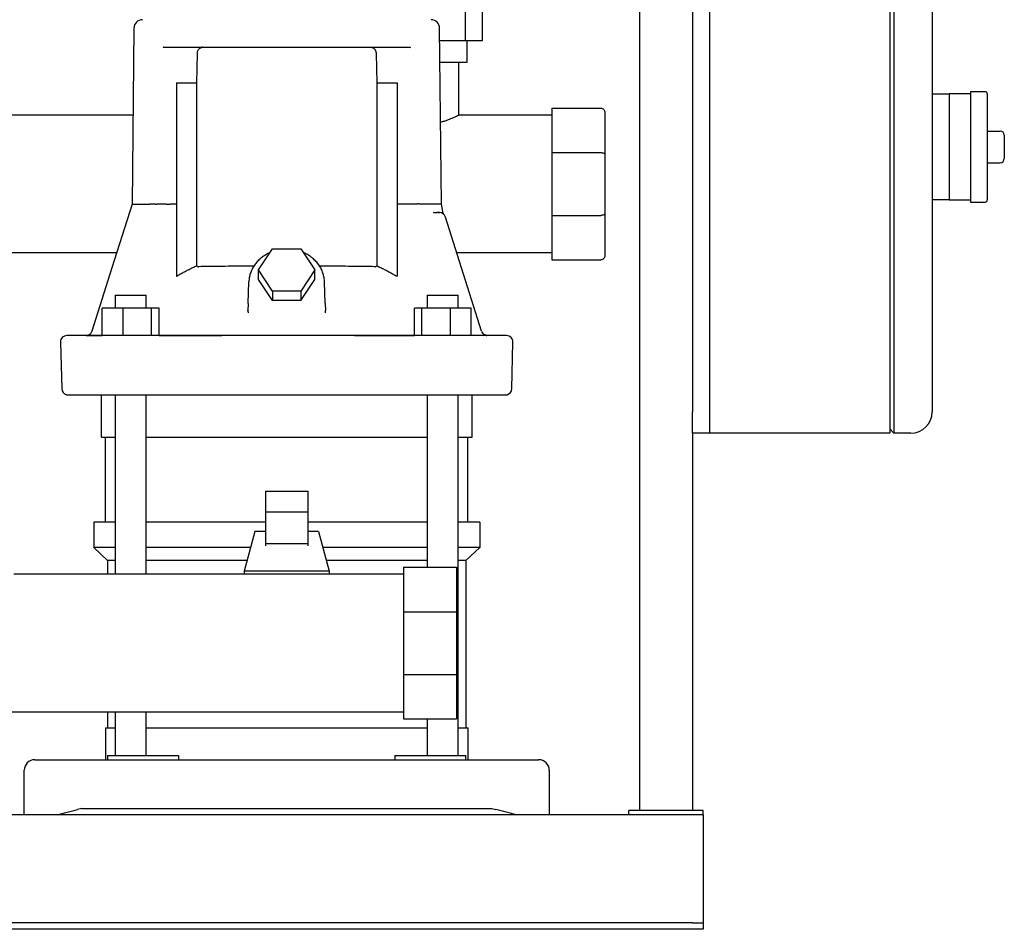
# Model space of a CAD drawing. Header units: millimetres. Extents: x 11 to 1648, y 13 to 965.
# Tile 2 of 5: x 288 to 753, y 13 to 442. Entities that reach past the tile are written whole.
import ezdxf

# ---------------------------------------------------------------- set-up
doc = ezdxf.new("R2010")
doc.units = ezdxf.units.MM

msp = doc.modelspace()

# ---------------------------------------------------------------- linework, layer by layer
at = {"color": 7, "linetype": 'Continuous', "lineweight": 25}
for p, q in [((605.56, 506.51), (605.56, 256.51)), ((613.56, 506.51), (613.56, 256.51)), ((613.56, 496.51), (613.56, 266.51)), ((698.56, 496.51), (698.56, 266.51)), ((700.56, 496.51), (700.56, 266.51)), ((718.56, 496.51), (718.56, 266.51)), ((580.56, 468.51), (580.56, 68.51)), ((498.45, 446.51), (498.45, 431.51)), ((506.37, 446.51), (506.37, 431.51)), ((342.27, 437.55), (341.4, 354.46)), ((487.22, 354.46), (486.35, 437.55)), ((356.25, 428.51), (355.95, 428.41)), ((356.25, 428.51), (472.37, 428.51)), ((472.37, 428.51), (472.64, 428.47)), ((498.45, 431.51), (486.42, 431.51)), ((506.37, 431.51), (498.45, 431.51)), ((499.31, 421.51), (499.31, 431.51)), ((371.89, 411.79), (372.18, 425.6)), ((456.45, 425.6), (456.73, 411.79)), ((486.52, 421.51), (499.31, 421.51)), ((495.31, 421.51), (495.31, 396.51)), ((362.31, 411.79), (371.89, 411.79)), ((362.31, 411.79), (362.31, 320.46)), ((371.89, 325.45), (371.89, 411.79)), ((456.73, 411.79), (456.73, 325.45)), ((456.73, 411.79), (466.3, 411.79)), ((466.3, 411.79), (466.3, 320.47)), ((718.56, 406.51), (726.56, 406.51)), ((736.56, 406.51), (726.56, 406.51)), ((726.56, 406.51), (726.56, 396.51)), ((743.56, 407.51), (736.56, 407.51)), ((736.56, 407.51), (736.56, 381.51)), ((744.56, 406.51), (744.56, 356.51)), ((539.31, 399.76), (539.31, 378.82)), ((539.31, 399.76), (562.31, 399.76)), ((341.84, 396.51), (216.78, 396.51)), ((539.31, 396.51), (495.31, 396.51)), ((564.31, 397.76), (564.31, 377.99)), ((726.56, 396.51), (726.56, 381.51)), ((744.56, 389.01), (750.56, 389.01)), ((752.56, 387.01), (752.56, 376.01)), ((726.56, 381.51), (726.56, 366.51)), ((736.56, 381.51), (736.56, 355.51)), ((539.31, 378.82), (562.31, 378.82)), ((539.31, 378.82), (539.31, 349.2)), ((564.31, 377.99), (564.31, 350.03)), ((744.56, 374.01), (750.56, 374.01)), ((726.56, 366.51), (726.56, 356.51)), ((352.5, 354.51), (351.27, 354.51)), ((352.5, 354.51), (353.28, 354.51)), ((362.31, 354.51), (359.35, 354.51)), ((469.28, 354.51), (466.3, 354.51)), ((476.11, 354.51), (471.15, 354.51)), ((487.88, 351.07), (487.21, 354.56)), ((726.56, 356.51), (718.56, 356.51)), ((726.56, 356.51), (736.56, 356.51)), ((736.56, 355.51), (743.56, 355.51)), ((483.85, 350.48), (483.42, 350.56)), ((483.42, 350.56), (484.01, 350.51)), ((483.85, 350.48), (484.01, 350.51)), ((484.01, 350.51), (483.85, 350.48)), ((484.01, 350.51), (485.25, 350.51)), ((485.69, 350.62), (486.29, 350.51)), ((485.69, 350.62), (486.29, 350.51)), ((486.72, 350.48), (486.72, 350.48)), ((488.38, 349.75), (488.39, 349.74)), ((488.38, 349.75), (488.39, 349.74)), ((489.02, 348.73), (488.98, 348.84)), ((489.15, 348.41), (489.02, 348.73)), ((506.15, 294.61), (489.15, 348.41)), ((539.31, 349.2), (539.31, 328.26)), ((539.31, 349.2), (562.31, 349.2)), ((564.31, 350.03), (564.31, 330.26)), ((334.13, 331.51), (224.49, 331.51)), ((401.03, 323.47), (407.67, 333.43)), ((407.67, 333.43), (420.95, 333.43)), ((420.95, 333.43), (427.59, 323.47)), ((539.31, 331.51), (494.49, 331.51)), ((539.31, 328.26), (562.31, 328.26)), ((401.03, 318.97), (401.03, 323.47)), ((407.67, 313.51), (401.03, 323.47)), ((427.59, 323.47), (420.95, 313.51)), ((427.59, 318.97), (427.59, 323.47)), ((396.13, 307.64), (396.49, 317.94)), ((407.67, 309.01), (401.03, 318.97)), ((420.95, 309.01), (427.59, 318.97)), ((432.49, 307.64), (432.13, 317.94)), ((333.47, 311.51), (333.47, 305.51)), ((333.47, 311.51), (338.42, 311.51)), ((338.42, 311.51), (348.07, 311.51)), ((348.07, 305.51), (348.07, 311.51)), ((407.67, 313.51), (407.67, 309.01)), ((420.95, 313.51), (407.67, 313.51)), ((420.95, 313.51), (420.95, 309.01)), ((480.55, 311.51), (480.55, 305.51)), ((480.55, 311.51), (490.2, 311.51)), ((490.2, 311.51), (495.15, 311.51)), ((495.15, 305.51), (495.15, 311.51)), ((396.13, 307.64), (396.04, 304.35)), ((420.95, 309.01), (407.67, 309.01)), ((432.49, 307.64), (432.58, 304.35)), ((327.39, 292.55), (327.38, 305.51)), ((337.18, 305.51), (327.38, 305.51)), ((337.18, 292.51), (337.18, 305.51)), ((350.57, 305.51), (337.18, 305.51)), ((350.57, 292.51), (350.57, 305.51)), ((354.15, 305.51), (350.57, 305.51)), ((354.16, 292.51), (354.15, 305.51)), ((395.97, 304.07), (396.04, 304.35)), ((395.97, 304.07), (396.04, 304.35)), ((396.04, 304.35), (396.07, 303.3)), ((432.53, 303.3), (432.58, 304.35)), ((432.53, 303.3), (432.58, 304.35)), ((432.66, 304.07), (432.58, 304.35)), ((474.47, 292.51), (474.47, 305.51)), ((478.05, 305.51), (474.47, 305.51)), ((478.05, 292.51), (478.05, 305.51)), ((491.44, 305.51), (478.05, 305.51)), ((491.44, 292.51), (491.44, 305.51)), ((501.24, 305.51), (491.44, 305.51)), ((501.24, 292.51), (501.24, 305.51)), ((324.72, 292.51), (310.66, 292.51)), ((320.66, 292.69), (320.72, 292.68)), ((496.57, 292.51), (332.05, 292.51)), ((354.16, 292.51), (383.65, 292.51)), ((446.25, 292.51), (474.47, 292.51)), ((508.55, 292.55), (507.66, 292.83)), ((508.55, 292.55), (508.64, 292.53)), ((307.66, 289.43), (308.24, 267.43)), ((520.39, 267.43), (520.96, 289.43)), ((326.96, 244.61), (326.96, 264.61)), ((333.47, 264.61), (333.47, 180.01)), ((348.07, 180.01), (348.07, 264.61)), ((480.55, 264.61), (480.55, 183.26)), ((495.15, 94.51), (495.15, 264.61)), ((501.66, 244.61), (501.66, 264.61)), ((698.56, 266.51), (698.56, 246.51)), ((700.56, 266.51), (700.56, 246.51)), ((718.56, 266.51), (718.56, 256.51)), ((605.56, 246.51), (605.56, 256.51)), ((613.56, 256.51), (613.56, 246.51)), ((605.56, 246.51), (605.56, 68.51)), ((613.56, 246.51), (605.56, 246.51)), ((698.56, 246.51), (613.56, 246.51)), ((700.56, 246.51), (698.56, 248.51)), ((708.56, 246.51), (700.56, 246.51)), ((326.96, 244.61), (333.47, 244.61)), ((328.96, 204.51), (328.96, 244.61)), ((348.07, 244.61), (480.55, 244.61)), ((495.15, 244.61), (501.66, 244.61)), ((499.66, 204.51), (499.66, 244.61)), ((404.31, 219.2), (404.31, 209.31)), ((404.31, 219.2), (424.31, 219.2)), ((424.31, 219.2), (424.31, 209.31)), ((404.31, 209.31), (404.31, 194.29)), ((424.31, 209.31), (404.31, 209.31)), ((424.31, 209.31), (424.31, 194.29)), ((323.31, 204.51), (323.31, 192.51)), ((333.47, 204.51), (323.31, 204.51)), ((404.31, 204.51), (348.07, 204.51)), ((480.55, 204.51), (424.31, 204.51)), ((505.31, 204.51), (495.15, 204.51)), ((505.31, 204.51), (505.31, 192.51)), ((399.31, 200.16), (394.31, 181.41)), ((404.31, 200.16), (399.31, 200.16)), ((429.31, 200.16), (424.31, 200.16)), ((429.31, 200.16), (434.31, 181.41)), ((333.47, 192.51), (323.31, 192.51)), ((329.81, 186.51), (323.31, 192.51)), ((397.27, 192.51), (348.07, 192.51)), ((424.31, 194.29), (404.31, 194.29)), ((404.31, 194.29), (404.31, 193.35)), ((424.31, 194.29), (424.31, 193.35)), ((480.55, 192.51), (431.35, 192.51)), ((505.31, 192.51), (495.15, 192.51)), ((498.81, 186.51), (505.31, 192.51)), ((333.47, 186.51), (329.81, 186.51)), ((329.81, 186.51), (329.81, 180.01)), ((395.67, 186.51), (348.07, 186.51)), ((480.55, 186.51), (432.95, 186.51)), ((498.81, 186.51), (495.15, 186.51)), ((498.81, 186.51), (498.81, 107.51)), ((434.31, 181.41), (394.31, 181.41)), ((394.31, 181.41), (394.31, 180.01)), ((434.31, 181.41), (434.31, 180.01)), ((469.31, 183.26), (494.31, 183.26)), ((469.31, 183.26), (469.31, 162.32)), ((494.31, 183.26), (494.31, 162.32)), ((469.31, 180.01), (285.66, 180.01)), ((469.31, 162.32), (469.31, 132.7)), ((469.31, 162.32), (494.31, 162.32)), ((494.31, 162.32), (494.31, 132.7)), ((469.31, 132.7), (494.31, 132.7)), ((469.31, 132.7), (469.31, 111.76)), ((494.31, 132.7), (494.31, 111.76)), ((96.81, 115.01), (469.31, 115.01)), ((329.81, 115.01), (329.81, 107.51)), ((333.47, 115.01), (333.47, 94.51)), ((348.07, 94.51), (348.07, 115.01)), ((469.31, 111.76), (494.31, 111.76)), ((480.55, 111.76), (480.55, 94.51)), ((328.81, 107.51), (328.81, 92.51)), ((328.81, 107.51), (333.47, 107.51)), ((348.07, 107.51), (414.31, 107.51)), ((414.31, 107.51), (480.55, 107.51)), ((495.15, 107.51), (499.81, 107.51)), ((499.81, 92.51), (499.81, 107.51)), ((329.81, 94.51), (329.81, 92.51)), ((329.81, 94.51), (351.15, 94.51)), ((351.15, 94.51), (363.34, 94.51)), ((363.34, 94.51), (363.34, 92.51)), ((465.28, 94.51), (465.28, 92.51)), ((465.28, 94.51), (477.47, 94.51)), ((477.47, 94.51), (498.81, 94.51)), ((498.81, 92.51), (498.81, 94.51)), ((295.56, 92.51), (315.76, 92.51)), ((315.76, 92.51), (512.86, 92.51)), ((512.86, 92.51), (533.06, 92.51)), ((290.56, 66.51), (290.56, 87.51)), ((538.06, 87.51), (538.06, 66.51)), ((610.56, 66.51), (10.56, 66.51)), ((317.56, 69.51), (315.76, 69.04)), ((317.56, 69.51), (511.06, 69.51)), ((511.06, 69.51), (512.86, 69.04)), ((575.56, 66.51), (575.56, 68.51)), ((610.56, 68.51), (575.56, 68.51)), ((610.56, 66.51), (610.56, 68.51)), ((610.56, 66.51), (610.56, 61.51)), ((610.56, 61.51), (610.56, 17.51)), ((605.56, 15.51), (15.56, 15.51)), ((605.56, 15.51), (610.56, 15.51)), ((610.56, 17.51), (610.56, 15.51)), ((610.56, 15.51), (610.56, 12.51)), ((605.56, 12.51), (15.56, 12.51)), ((610.56, 12.51), (605.56, 12.51))]:
    msp.add_line(p, q, dxfattribs=at)
at = {"color": 7, "linetype": 'Continuous', "lineweight": 25, "flags": 128}
for points in [[(341.4, 354.51), (331.93, 324.55), (322.48, 294.61)], [(517.97, 292.51), (517.79, 292.51), (517.27, 292.51), (516.39, 292.51), (515.17, 292.51), (513.6, 292.51), (511.68, 292.51), (509.43, 292.51), (506.83, 292.51), (503.9, 292.51)]]:
    msp.add_lwpolyline(points, dxfattribs=at)
at = {"color": 7, "linetype": 'Continuous', "lineweight": 25}
for centre, radius, start, end in [((346.27, 437.51), 4, 90, 179.4), ((482.35, 437.51), 4, 0.6, 90), ((743.56, 406.51), 1, 0, 90), ((750.56, 387.01), 2, 0, 90), ((750.56, 376.01), 2, 270, 0), ((743.56, 356.51), 1, 270, 360), ((486.29, 347.51), 3, 17.5339, 89.9999), ((310.66, 289.51), 3, 90.0005, 181.5), ((509.01, 295.51), 3, 197.5339, 220.8635), ((517.97, 289.51), 3, 358.5, 89.9995), ((311.23, 267.51), 3, 181.5, 255.1529), ((517.39, 267.51), 3, 284.8351, 358.5), ((708.56, 256.51), 10, 270, 0), ((295.56, 87.51), 5, 90, 180), ((533.06, 87.51), 5, 0, 90)]:
    msp.add_arc(centre, radius, start, end, dxfattribs=at)
for points, knots in [([(372.18, 425.6), (372.18, 425.65), (372.18, 425.76), (372.2, 425.91), (372.21, 426.07), (372.24, 426.22), (372.27, 426.38), (372.34, 426.64), (372.47, 427), (372.71, 427.42), (373.02, 427.81), (373.34, 428.08), (373.63, 428.25), (373.87, 428.36), (374.13, 428.44), (374.31, 428.47), (374.41, 428.49)], [0, 0, 0, 0, 0.031993, 0.06413, 0.096467, 0.129057, 0.161952, 0.195204, 0.301507, 0.414424, 0.540619, 0.679465, 0.753544, 0.832894, 0.912316, 1, 1, 1, 1]), ([(454.22, 428.49), (454.27, 428.48), (454.36, 428.47), (454.5, 428.44), (454.63, 428.4), (454.8, 428.34), (455, 428.25), (455.29, 428.08), (455.6, 427.81), (455.91, 427.42), (456.15, 427), (456.29, 426.61), (456.37, 426.3), (456.41, 426.07), (456.44, 425.84), (456.44, 425.68), (456.45, 425.6)], [0, 0, 0, 0, 0.044895, 0.087728, 0.128504, 0.167227, 0.246546, 0.320651, 0.459519, 0.585767, 0.6987, 0.805092, 0.85474, 0.903656, 0.952016, 1, 1, 1, 1]), ([(562.31, 399.76), (562.55, 399.76), (562.8, 399.72), (563.29, 399.52), (563.53, 399.37), (563.92, 398.98), (564.07, 398.74), (564.27, 398.25), (564.31, 398), (564.31, 397.76)], [0, 0, 0, 0, 0.25, 0.25, 0.5, 0.5, 0.75, 0.75, 1, 1, 1, 1]), ([(486.82, 393.22), (486.97, 393.25), (487.76, 393.44), (489.05, 393.86), (490.68, 394.43), (492.06, 394.98), (493.21, 395.48), (494.04, 395.87), (494.63, 396.16), (495.16, 396.42), (495.25, 396.48), (495.31, 396.51)], [0, 0, 0, 0, 0.029428, 0.15233, 0.276274, 0.406385, 0.520788, 0.638115, 0.730032, 0.818094, 1, 1, 1, 1]), ([(562.31, 378.82), (562.55, 378.82), (562.8, 378.8), (563.29, 378.72), (563.53, 378.66), (563.92, 378.5), (564.07, 378.4), (564.27, 378.19), (564.31, 378.09), (564.31, 377.99)], [0, 0, 0, 0, 0.25, 0.25, 0.5, 0.5, 0.75, 0.75, 1, 1, 1, 1]), ([(342.57, 354.51), (343.22, 354.51), (344.13, 354.51), (346.46, 354.51), (347.89, 354.51), (349.55, 354.51)], [0, 0, 0, 0, 0.5, 0.5, 1, 1, 1, 1]), ([(350.7, 354.51), (350.66, 354.51), (350.58, 354.51), (350.48, 354.51), (350.38, 354.51), (350.29, 354.51), (350.21, 354.51), (350.13, 354.51), (350.07, 354.51), (350.03, 354.51), (350.01, 354.51)], [0, 0, 0, 0, 0.135107, 0.267773, 0.397789, 0.524922, 0.64893, 0.769581, 0.886665, 1, 1, 1, 1]), ([(351.27, 354.51), (351.25, 354.51), (351.21, 354.51), (351.16, 354.51), (351.1, 354.51), (351.05, 354.51), (351.01, 354.51), (350.95, 354.51), (350.88, 354.51), (350.78, 354.51), (350.72, 354.51), (350.7, 354.51)], [0, 0, 0, 0, 0.113606, 0.217617, 0.310579, 0.391453, 0.459552, 0.514572, 0.685732, 0.848184, 1, 1, 1, 1]), ([(357.47, 354.51), (357.2, 354.51), (356.5, 354.51), (355.38, 354.51), (354.26, 354.51), (353.56, 354.51), (353.28, 354.51)], [0, 0, 0, 0, 0.198225, 0.500005, 0.795673, 1, 1, 1, 1]), ([(357.47, 354.51), (357.74, 354.51), (358.05, 354.51), (358.68, 354.51), (359.01, 354.51), (359.35, 354.51)], [0, 0, 0, 0, 0.5, 0.5, 1, 1, 1, 1]), ([(479.07, 354.51), (479.05, 354.51), (479.01, 354.52), (478.94, 354.52), (478.86, 354.53), (478.78, 354.53), (478.7, 354.54), (478.61, 354.54), (478.53, 354.54), (478.43, 354.54), (478.34, 354.54), (478.25, 354.55), (478.16, 354.55), (478.06, 354.55), (477.97, 354.55), (477.88, 354.54), (477.79, 354.54), (477.7, 354.54), (477.61, 354.54), (477.52, 354.54), (477.44, 354.54), (477.36, 354.55), (477.27, 354.55), (477.2, 354.55), (477.12, 354.55), (477.05, 354.55), (476.98, 354.56), (476.91, 354.56), (476.85, 354.57), (476.79, 354.57), (476.71, 354.58), (476.63, 354.59), (476.55, 354.6), (476.49, 354.61), (476.41, 354.64), (476.36, 354.67), (476.31, 354.69), (476.28, 354.69), (476.25, 354.68), (476.21, 354.65), (476.18, 354.61), (476.15, 354.57), (476.13, 354.53), (476.11, 354.51)], [0, 0, 0, 0, 0.036786, 0.072864, 0.108245, 0.142933, 0.176924, 0.210212, 0.24279, 0.274649, 0.305783, 0.336189, 0.365863, 0.394808, 0.423027, 0.450528, 0.477319, 0.503412, 0.52882, 0.553551, 0.577611, 0.601003, 0.623729, 0.645789, 0.667183, 0.687913, 0.707979, 0.727383, 0.746126, 0.764212, 0.781645, 0.811566, 0.836149, 0.855408, 0.872317, 0.906934, 0.915609, 0.92466, 0.935063, 0.947478, 0.9623, 0.97976, 1, 1, 1, 1]), ([(486.29, 350.51), (486.26, 350.51), (486.14, 350.51), (485.76, 350.51), (485.51, 350.51), (485.25, 350.51)], [0, 0, 0, 0, 0.5, 0.5, 1, 1, 1, 1]), ([(488.39, 349.74), (488.28, 349.95), (488.04, 350.37), (487.93, 350.84), (487.88, 351.07)], [0, 0, 0, 0, 0.501344, 1, 1, 1, 1]), ([(564.31, 350.03), (564.31, 349.93), (564.27, 349.83), (564.07, 349.62), (563.92, 349.53), (563.53, 349.36), (563.29, 349.3), (562.8, 349.22), (562.55, 349.2), (562.31, 349.2)], [0, 0, 0, 0, 0.25, 0.25, 0.5, 0.5, 0.75, 0.75, 1, 1, 1, 1]), ([(406.51, 331.68), (406.15, 331.53), (405.06, 331.08), (403.41, 330.06), (401.6, 328.66), (400.02, 327.04), (398.71, 325.24), (397.68, 323.31), (396.95, 321.28), (396.58, 319.48), (396.51, 318.37), (396.49, 317.94)], [0, 0, 0, 0, 0.062293, 0.187495, 0.312505, 0.437186, 0.561395, 0.685012, 0.807976, 0.930315, 1, 1, 1, 1]), ([(432.14, 317.65), (432.12, 318.06), (432.08, 319.18), (431.75, 320.99), (431.07, 323.01), (430.1, 324.94), (428.85, 326.73), (427.35, 328.36), (425.61, 329.79), (423.85, 330.92), (422.63, 331.46), (422.11, 331.69)], [0, 0, 0, 0, 0.070553, 0.189776, 0.309042, 0.428538, 0.548447, 0.668876, 0.789851, 0.911334, 1, 1, 1, 1]), ([(564.31, 330.26), (564.31, 330.03), (564.27, 329.77), (564.07, 329.28), (563.92, 329.04), (563.53, 328.65), (563.29, 328.5), (562.8, 328.3), (562.55, 328.26), (562.31, 328.26)], [0, 0, 0, 0, 0.25, 0.25, 0.5, 0.5, 0.75, 0.75, 1, 1, 1, 1]), ([(362.31, 320.46), (362.59, 320.63), (363.15, 320.96), (364, 321.45), (364.86, 321.93), (365.72, 322.41), (366.58, 322.87), (367.46, 323.33), (368.33, 323.77), (369.21, 324.21), (370.1, 324.63), (370.99, 325.05), (371.59, 325.32), (371.89, 325.45)], [0, 0, 0, 0, 0.090772, 0.181537, 0.272308, 0.363096, 0.45391, 0.544764, 0.635667, 0.726631, 0.817667, 0.908786, 1, 1, 1, 1]), ([(371.89, 325.45), (371.92, 325.42), (371.98, 325.37), (372.06, 325.29), (372.15, 325.22), (372.25, 325.17), (372.38, 325.11), (372.53, 325.05), (372.72, 325.01), (372.86, 325.01), (372.92, 325.01)], [0, 0, 0, 0, 0.092014, 0.184689, 0.278434, 0.373648, 0.470707, 0.641643, 0.817562, 1, 1, 1, 1]), ([(398.8, 325.29), (397.1, 325.28), (393.4, 325.26), (387.96, 325.21), (382.51, 325.16), (377.38, 325.09), (374.42, 325.04), (372.92, 325.01)], [0, 0, 0, 0, 0.17015, 0.370854, 0.576063, 0.785779, 1, 1, 1, 1]), ([(455.7, 325.01), (454.2, 325.04), (451.24, 325.09), (446.11, 325.16), (440.67, 325.21), (435.22, 325.26), (431.51, 325.28), (429.8, 325.29)], [0, 0, 0, 0, 0.213999, 0.423511, 0.628538, 0.829079, 1, 1, 1, 1]), ([(455.7, 325.01), (455.74, 325.01), (455.82, 325.01), (455.94, 325.02), (456.06, 325.05), (456.17, 325.08), (456.3, 325.13), (456.44, 325.2), (456.59, 325.31), (456.69, 325.41), (456.73, 325.45)], [0, 0, 0, 0, 0.111665, 0.220786, 0.327689, 0.43272, 0.536244, 0.694553, 0.848551, 1, 1, 1, 1]), ([(456.73, 325.45), (457.03, 325.32), (457.63, 325.05), (458.52, 324.63), (459.41, 324.21), (460.29, 323.77), (461.16, 323.33), (462.03, 322.88), (462.89, 322.41), (463.75, 321.94), (464.61, 321.46), (465.45, 320.97), (466.01, 320.64), (466.3, 320.47)], [0, 0, 0, 0, 0.091212, 0.18233, 0.273366, 0.36433, 0.455233, 0.546087, 0.636902, 0.727689, 0.818461, 0.909227, 1, 1, 1, 1]), ([(319.8, 292.52), (319.93, 292.53), (320.24, 292.54), (320.85, 292.61), (321.22, 292.65)], [0, 0, 0, 0, 0.40416, 1, 1, 1, 1]), ([(320.4, 292.61), (320.56, 292.61), (320.86, 292.59), (322.75, 292.58), (324.96, 292.56), (326.83, 292.56), (327.39, 292.55)], [0, 0, 0, 0, 0.290084, 0.580976, 0.873484, 1, 1, 1, 1]), ([(322.48, 294.61), (322.4, 294.41), (322.22, 293.97), (321.77, 293.39), (321.2, 292.92), (320.75, 292.74), (320.52, 292.65)], [0, 0, 0, 0, 0.240901, 0.492412, 0.746729, 1, 1, 1, 1]), ([(332.05, 292.51), (331.2, 292.51), (330.39, 292.51), (328.87, 292.51), (328.18, 292.51), (326.92, 292.51), (326.35, 292.51), (325.41, 292.51), (325.02, 292.51), (324.72, 292.51)], [0, 0, 0, 0, 0.25, 0.25, 0.5, 0.5, 0.75, 0.75, 1, 1, 1, 1]), ([(503.9, 292.51), (503.61, 292.51), (503.21, 292.51), (502.25, 292.51), (501.7, 292.51), (500.44, 292.51), (499.73, 292.51), (498.22, 292.51), (497.42, 292.51), (496.57, 292.51)], [0, 0, 0, 0, 0.25, 0.25, 0.5, 0.5, 0.75, 0.75, 1, 1, 1, 1]), ([(506.75, 293.56), (506.71, 293.6), (506.53, 293.78), (506.41, 294.01), (506.32, 294.18)], [0, 0, 0, 0, 0.220309, 1, 1, 1, 1]), ([(508.12, 292.65), (507.93, 292.72), (507.55, 292.86), (507.08, 293.18), (506.85, 293.45), (506.75, 293.56)], [0, 0, 0, 0, 0.364716, 0.734154, 1, 1, 1, 1]), ([(507.96, 292.71), (508, 292.69), (508.18, 292.59), (508.39, 292.58), (508.55, 292.55)], [0, 0, 0, 0, 0.217249, 1, 1, 1, 1]), ([(310.47, 264.61), (310.47, 264.61), (310.47, 264.61), (310.49, 264.61), (310.51, 264.61), (310.55, 264.61), (310.6, 264.61), (310.65, 264.61), (310.72, 264.61), (310.8, 264.61), (310.89, 264.61), (310.99, 264.61), (311.1, 264.61), (311.22, 264.61), (311.39, 264.61), (311.76, 264.61), (312.39, 264.61), (313.21, 264.61), (314.32, 264.61), (315.89, 264.61), (317.72, 264.61), (319.12, 264.61), (319.92, 264.61), (320.76, 264.61), (321.62, 264.61), (322.53, 264.61), (323.46, 264.61), (324.12, 264.61), (324.44, 264.61)], [0, 0, 0, 0, 0.019231, 0.038463, 0.057694, 0.076925, 0.096156, 0.115388, 0.134619, 0.15385, 0.173081, 0.192312, 0.211543, 0.230774, 0.250005, 0.288796, 0.375005, 0.453087, 0.500006, 0.625001, 0.749995, 0.78571, 0.821425, 0.85714, 0.892855, 0.92857, 0.964285, 1, 1, 1, 1]), ([(324.44, 264.61), (324.48, 264.61), (324.56, 264.61), (324.7, 264.61), (324.88, 264.61), (325.1, 264.61), (325.37, 264.61), (325.8, 264.61), (326.47, 264.61), (327.26, 264.61), (327.97, 264.61), (328.52, 264.61), (329.09, 264.61), (329.68, 264.61), (330.3, 264.61), (330.94, 264.61), (331.59, 264.61), (332.04, 264.61), (332.26, 264.61)], [0, 0, 0, 0, 0.028762, 0.062653, 0.101645, 0.145737, 0.194965, 0.249404, 0.367674, 0.499556, 0.561958, 0.624301, 0.686771, 0.749509, 0.812346, 0.874908, 0.937394, 1, 1, 1, 1]), ([(332.26, 264.61), (332.72, 264.61), (334.13, 264.61), (336.97, 264.61), (341.29, 264.61), (347.12, 264.61), (354.47, 264.61), (363.38, 264.61), (373.89, 264.61), (385.99, 264.61), (399.7, 264.61), (413.83, 264.61), (427.42, 264.61), (439.56, 264.61), (450.5, 264.61), (460.24, 264.61), (468.79, 264.61), (476.17, 264.61), (482.38, 264.61), (487.45, 264.61), (491.4, 264.61), (494.25, 264.61), (495.78, 264.61), (496.36, 264.61)], [0, 0, 0, 0, 0.008753, 0.026696, 0.053828, 0.09015, 0.135662, 0.190362, 0.254251, 0.327327, 0.40959, 0.50104, 0.580658, 0.653426, 0.719343, 0.778409, 0.830622, 0.875983, 0.914492, 0.946148, 0.970952, 0.988902, 1, 1, 1, 1]), ([(496.36, 264.61), (496.46, 264.61), (496.69, 264.61), (497.05, 264.61), (497.45, 264.61), (497.91, 264.61), (498.41, 264.61), (499.13, 264.61), (500.08, 264.61), (500.98, 264.61), (501.65, 264.61), (502.12, 264.61), (502.55, 264.61), (502.94, 264.61), (503.31, 264.61), (503.64, 264.61), (503.93, 264.61), (504.1, 264.61), (504.18, 264.61)], [0, 0, 0, 0, 0.028404, 0.062081, 0.101004, 0.145169, 0.194609, 0.249403, 0.366351, 0.499555, 0.561959, 0.624303, 0.686774, 0.749512, 0.812349, 0.874911, 0.937396, 1, 1, 1, 1]), ([(504.18, 264.61), (504.36, 264.61), (504.71, 264.61), (505.23, 264.61), (505.74, 264.61), (506.23, 264.61), (506.72, 264.61), (507.2, 264.61), (507.67, 264.61), (508.13, 264.61), (508.57, 264.61), (509.01, 264.61), (509.44, 264.61), (509.86, 264.61), (511.01, 264.61), (512.74, 264.61), (514.24, 264.61), (515.37, 264.61), (516.13, 264.61), (516.81, 264.61), (517.23, 264.61), (517.52, 264.61), (517.71, 264.61), (517.88, 264.61), (518, 264.61), (518.09, 264.61), (518.15, 264.61), (518.15, 264.61), (518.16, 264.61)], [0, 0, 0, 0, 0.0192313, 0.0384626, 0.0576939, 0.0769251, 0.0961564, 0.1153877, 0.1346189, 0.1538501, 0.1730813, 0.1923126, 0.2115438, 0.2307749, 0.2500061, 0.3750009, 0.499994, 0.5355186, 0.6249937, 0.6927193, 0.7499947, 0.7857099, 0.821425, 0.8571401, 0.8928551, 0.9285701, 0.9642851, 1, 1, 1, 1]), ([(306.06, 66.51), (307.58, 66.91), (309.18, 67.32), (312.45, 68.18), (314.11, 68.61), (315.76, 69.04)], [0, 0, 0, 0, 0.5, 0.5, 1, 1, 1, 1]), ([(522.56, 66.51), (521.04, 66.91), (519.44, 67.32), (516.18, 68.18), (514.51, 68.61), (512.86, 69.04)], [0, 0, 0, 0, 0.5, 0.5, 1, 1, 1, 1])]:
    msp.add_open_spline(points, degree=3, knots=knots, dxfattribs=at)
for points in [[(374.72, 428.51), (374.61, 428.51), (374.51, 428.5), (374.41, 428.49)], [(341.4, 354.51), (341.4, 354.51), (341.59, 354.51), (341.96, 354.51)], [(341.96, 354.51), (342.04, 354.51), (342.12, 354.51), (342.22, 354.51)], [(342.22, 354.51), (342.33, 354.51), (342.44, 354.51), (342.57, 354.51)], [(350.01, 354.51), (349.86, 354.51), (349.7, 354.51), (349.55, 354.51)], [(471.15, 354.51), (470.61, 354.51), (469.94, 354.51), (469.28, 354.51)], [(484.31, 354.51), (482.99, 354.51), (481.23, 354.51), (479.07, 354.51)], [(485.36, 354.51), (485.05, 354.51), (484.7, 354.51), (484.31, 354.51)], [(486.26, 354.51), (486.01, 354.51), (485.71, 354.51), (485.36, 354.51)], [(486.67, 354.51), (486.55, 354.51), (486.41, 354.51), (486.26, 354.51)], [(487.22, 354.46), (487.22, 354.51), (487.04, 354.51), (486.67, 354.51)], [(486.29, 350.51), (486.29, 350.51), (486.29, 350.51), (486.29, 350.51)], [(508.99, 292.51), (508.69, 292.51), (508.38, 292.56), (508.12, 292.65)]]:
    msp.add_open_spline(points, degree=3, dxfattribs=at)

doc.saveas('drawing.dxf')
